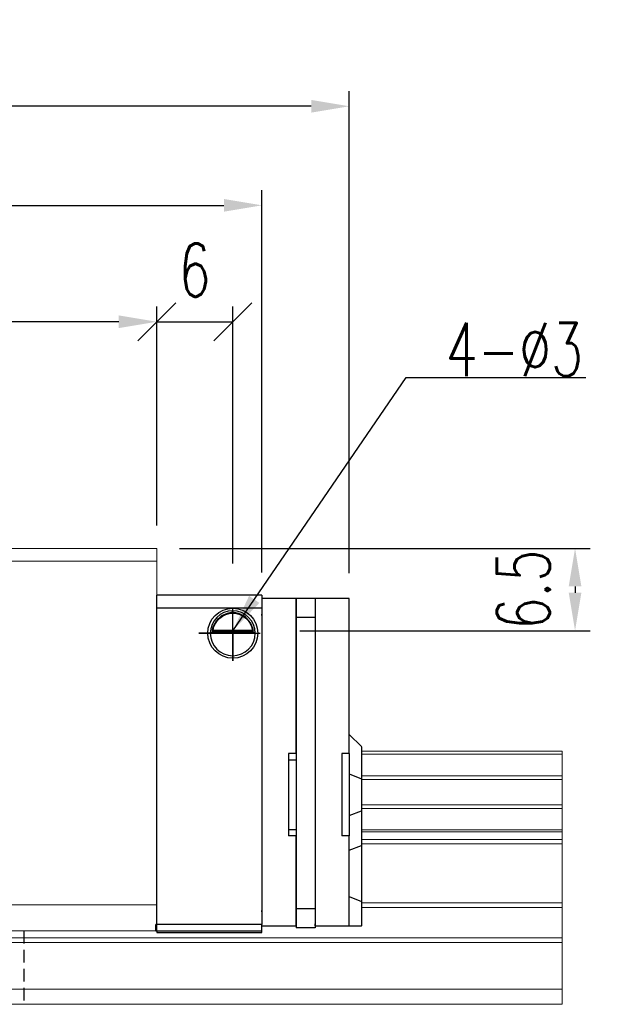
# Model space of a CAD drawing. Header units: millimetres. Extents: x 46 to 338, y 99 to 208.
# Tile 51 of 51: x 292 to 338, y 116 to 194. Entities that reach past the tile are written whole.
import ezdxf

# ---------------------------------------------------------------- set-up
doc = ezdxf.new("R2010")
doc.units = ezdxf.units.MM
doc.header["$PDSIZE"] = -1
doc.linetypes.add('DASHED', pattern=[0.75, 0.5, -0.25])
for name, color, linetype in [('2', 7, 'Continuous'), ('DIM', 4, 'Continuous'), ('HID', 2, 'DASHED'), ('OUT', 3, 'Continuous')]:
    doc.layers.add(name, color=color, linetype=linetype)
doc.styles.add('DIM-7', font='SIMPLEX.shx', dxfattribs={"width": 0.7, "bigfont": 'chineset.shx'})
doc.dimstyles.new('CNS', dxfattribs={"dimtxt": 3.5, "dimasz": 2.5, "dimexe": 1, "dimexo": 1.5, "dimgap": 0.09, "dimtad": 0, "dimdsep": 46, "dimtxsty": 'DIM-7', "dimcen": 0.09, "dimclrd": 1, "dimclre": 1, "dimclrt": 4, "dimadec": 0, "dimazin": 0, "dimtfac": 1, "dimtix": 1, "dimtmove": 2, "dimatfit": 3, "dimfxl": 1, "dimtvp": 0.971429, "dimtolj": 1, "dimarcsym": 0})

# ---------------------------------------------------------------- blocks, each defined once
blk = doc.blocks.new('*D8')
at = {"layer": 'DEFPOINTS', "color": 0}
for p in [(214.564, 169.743), (214.564, 151.845), (302.564, 151.845)]:
    blk.add_point(p, dxfattribs=at)
at = {"layer": 'DIM', "color": 7, "lineweight": -2}
for p, q in [((214.564, 153.645), (214.564, 170.943)), ((302.564, 153.645), (302.564, 170.943)), ((299.564, 169.743), (217.564, 169.743))]:
    blk.add_line(p, q, dxfattribs=at)
at = {"layer": 'DIM', "color": 7}
for points in [[(217.564, 170.243), (217.564, 169.243), (214.564, 169.743)], [(299.564, 170.243), (299.564, 169.243), (302.564, 169.743)]]:
    blk.add_solid(points, dxfattribs=at)
at = {"layer": 'DIM', "color": 7, "insert": (258.564, 173.823), "char_height": 4.2, "attachment_point": 5, "style": 'DIM-7'}
blk.add_mtext('\\A1;88', dxfattribs=at)
blk = doc.blocks.new('*D9')
at = {"layer": 'DEFPOINTS', "color": 0}
for p in [(199.364, 186.76), (199.364, 147.895), (317.764, 148.095)]:
    blk.add_point(p, dxfattribs=at)
at = {"layer": 'DIM', "color": 7, "lineweight": -2}
for p, q in [((199.364, 149.695), (199.364, 187.96)), ((317.764, 149.895), (317.764, 187.96)), ((314.764, 186.76), (202.364, 186.76))]:
    blk.add_line(p, q, dxfattribs=at)
at = {"layer": 'DIM', "color": 7}
for points in [[(202.364, 187.26), (202.364, 186.26), (199.364, 186.76)], [(314.764, 187.26), (314.764, 186.26), (317.764, 186.76)]]:
    blk.add_solid(points, dxfattribs=at)
at = {"layer": 'DIM', "color": 7, "insert": (258.564, 190.84), "char_height": 4.2, "attachment_point": 5, "style": 'DIM-7'}
blk.add_mtext('\\A1;118.4', dxfattribs=at)
blk = doc.blocks.new('_Oblique')
at = {"color": 0, "linetype": 'ByBlock', "lineweight": -2}
blk.add_line((-0.5, -0.5), (0.5, 0.5), dxfattribs=at)
blk = doc.blocks.new('*D10')
at = {"layer": 'DEFPOINTS', "color": 0}
for p in [(308.564, 169.743), (302.564, 151.845), (308.564, 148.845)]:
    blk.add_point(p, dxfattribs=at)
at = {"layer": 'DIM', "color": 7, "lineweight": -2}
for p, q in [((302.564, 153.645), (302.564, 170.943)), ((308.564, 150.645), (308.564, 170.943)), ((302.564, 169.743), (308.564, 169.743))]:
    blk.add_line(p, q, dxfattribs=at)
at = {"layer": 'DIM', "color": 7, "lineweight": -2, "xscale": 3, "yscale": 3, "zscale": 3, "rotation": 180}
blk.add_blockref('_Oblique', (302.564, 169.743), dxfattribs=at)
at = {"layer": 'DIM', "color": 7, "lineweight": -2, "xscale": 3, "yscale": 3, "zscale": 3}
blk.add_blockref('_Oblique', (308.564, 169.743), dxfattribs=at)
at = {"layer": 'DIM', "color": 7, "insert": (305.564, 173.823), "char_height": 4.2, "attachment_point": 5, "style": 'DIM-7'}
blk.add_mtext('\\A1;6', dxfattribs=at)
blk = doc.blocks.new('*D11')
at = {"layer": 'DEFPOINTS', "color": 0}
for p in [(302.564, 151.845), (312.064, 145.345), (335.58, 145.345)]:
    blk.add_point(p, dxfattribs=at)
at = {"layer": 'DIM', "color": 7, "lineweight": -2}
for p, q in [((304.364, 151.845), (336.78, 151.845)), ((335.58, 148.845), (335.58, 148.345)), ((313.864, 145.345), (336.78, 145.345))]:
    blk.add_line(p, q, dxfattribs=at)
at = {"layer": 'DIM', "color": 7}
for points in [[(335.08, 148.845), (336.08, 148.845), (335.58, 151.845)], [(335.08, 148.345), (336.08, 148.345), (335.58, 145.345)]]:
    blk.add_solid(points, dxfattribs=at)
at = {"layer": 'DIM', "color": 7, "insert": (331.5, 148.595), "char_height": 4.2, "attachment_point": 5, "rotation": 90, "style": 'DIM-7'}
blk.add_mtext('\\A1;6.5', dxfattribs=at)
blk = doc.blocks.new('*D25')
at = {"layer": 'DEFPOINTS', "color": 0}
for p in [(310.864, 178.936), (206.264, 148.145), (310.864, 148.145)]:
    blk.add_point(p, dxfattribs=at)
at = {"layer": 'DIM', "color": 7, "lineweight": -2}
for p, q in [((206.264, 149.945), (206.264, 180.136)), ((310.864, 149.945), (310.864, 180.136)), ((209.264, 178.936), (307.864, 178.936))]:
    blk.add_line(p, q, dxfattribs=at)
at = {"layer": 'DIM', "color": 7}
for points in [[(209.264, 179.436), (209.264, 178.436), (206.264, 178.936)], [(307.864, 179.436), (307.864, 178.436), (310.864, 178.936)]]:
    blk.add_solid(points, dxfattribs=at)
at = {"layer": 'DIM', "color": 7, "insert": (258.564, 183.016), "char_height": 4.2, "attachment_point": 5, "style": 'DIM-7'}
blk.add_mtext('\\A1;104.6', dxfattribs=at)

msp = doc.modelspace()

# ---------------------------------------------------------------- linework, layer by layer
at = {"layer": '2', "color": 0, "linetype": 'Continuous'}
for p, q in [((310.864, 148.145), (302.564, 148.145)), ((302.564, 122.145), (302.564, 148.145)), ((310.864, 148.145), (310.864, 147.145)), ((310.864, 147.895), (310.864, 147.748)), ((313.564, 147.895), (310.864, 147.895)), ((310.864, 147.845), (310.864, 146.645)), ((310.864, 147.748), (310.864, 146.541)), ((315.064, 147.895), (313.564, 147.895)), ((313.564, 147.895), (313.564, 146.395)), ((313.564, 147.748), (313.564, 147.895)), ((313.564, 146.541), (313.564, 147.748)), ((315.064, 147.895), (315.064, 147.748)), ((317.764, 147.895), (315.064, 147.895)), ((315.064, 147.895), (315.064, 146.395)), ((315.064, 147.748), (315.064, 146.541)), ((317.764, 147.748), (317.764, 147.895)), ((317.764, 146.541), (317.764, 147.748)), ((302.564, 147.145), (310.864, 147.145)), ((310.864, 147.145), (310.864, 122.145)), ((310.864, 146.541), (310.864, 146.645)), ((310.864, 146.541), (310.864, 146.188)), ((310.864, 146.188), (310.864, 123.602)), ((313.564, 146.188), (313.564, 146.541)), ((315.064, 146.395), (313.564, 146.395)), ((313.564, 146.395), (313.564, 123.395)), ((313.564, 135.644), (313.564, 146.188)), ((315.064, 146.541), (315.064, 146.188)), ((315.064, 146.395), (315.064, 123.395)), ((315.064, 146.188), (315.064, 123.602)), ((317.764, 146.188), (317.764, 146.541)), ((317.764, 135.644), (317.764, 146.188)), ((307.009, 145.395), (310.119, 145.395)), ((310.338, 145.195), (306.79, 145.195)), ((306.932, 145.328), (310.196, 145.328)), ((302.564, 143.245), (302.564, 143.495)), ((317.764, 137.145), (318.714, 136.195)), ((318.764, 136.145), (318.714, 136.195)), ((318.764, 133.64), (318.764, 136.145)), ((312.964, 135.644), (312.964, 129.144)), ((313.564, 135.644), (312.964, 135.644)), ((317.164, 135.644), (317.164, 129.144)), ((317.764, 135.644), (317.164, 135.644)), ((317.764, 135.644), (317.764, 129.144)), ((312.964, 135.144), (313.564, 135.144)), ((317.764, 134.034), (318.714, 133.66)), ((318.764, 133.64), (318.714, 133.66)), ((318.764, 131.148), (318.764, 133.64)), ((317.764, 130.754), (318.714, 131.128)), ((318.764, 131.148), (318.714, 131.128)), ((318.764, 128.413), (318.764, 131.148)), ((312.964, 129.644), (313.564, 129.644)), ((313.564, 129.144), (312.964, 129.144)), ((313.564, 123.602), (313.564, 129.144)), ((317.764, 129.144), (317.164, 129.144)), ((317.764, 123.602), (317.764, 129.144)), ((317.764, 128.02), (318.714, 128.394)), ((318.764, 128.413), (318.714, 128.394)), ((318.764, 123.935), (318.764, 128.413)), ((317.764, 124.349), (318.714, 123.955)), ((318.764, 123.935), (318.714, 123.955)), ((318.764, 122.045), (318.764, 123.935)), ((310.864, 123.602), (310.864, 123.248)), ((310.864, 123.145), (310.864, 123.249)), ((310.864, 123.248), (310.864, 122.191)), ((310.864, 123.145), (310.864, 122.145)), ((313.564, 123.248), (313.564, 123.602)), ((313.564, 123.395), (313.564, 121.895)), ((315.064, 123.395), (313.564, 123.395)), ((313.564, 122.191), (313.564, 123.248)), ((315.064, 123.602), (315.064, 123.248)), ((315.064, 123.395), (315.064, 121.895)), ((315.064, 123.248), (315.064, 122.191)), ((317.764, 123.248), (317.764, 123.602)), ((317.764, 122.191), (317.764, 123.248)), ((310.864, 122.145), (302.484, 122.145)), ((310.864, 122.045), (310.864, 122.191)), ((310.864, 121.645), (310.864, 122.145)), ((313.564, 122.045), (313.564, 122.191)), ((315.064, 122.045), (315.064, 122.191)), ((317.764, 122.045), (317.764, 122.191)), ((302.485, 121.645), (310.864, 121.645)), ((302.563, 121.509), (310.864, 121.509)), ((302.563, 121.509), (310.864, 121.509)), ((302.564, 121.645), (302.564, 121.509)), ((310.864, 122.045), (313.564, 122.045)), ((310.864, 121.509), (310.864, 121.645)), ((310.864, 121.509), (310.864, 121.645)), ((315.064, 121.895), (313.564, 121.895)), ((315.064, 122.045), (317.764, 122.045)), ((317.764, 122.045), (318.714, 122.045)), ((318.764, 122.045), (318.714, 122.045))]:
    msp.add_line(p, q, dxfattribs=at)
at = {"layer": '2', "color": 0, "linetype": 'Continuous', "extrusion": (0, 0, -1)}
for radius, start, end in [(1.975, 270, 90), (1.975, 90, 270), (1.575, 9.1332, 90), (1.575, 90, 170.8668)]:
    msp.add_arc((-308.564, 145.145), radius, start, end, dxfattribs=at)
at = {"layer": '2', "color": 0, "linetype": 'Continuous'}
for start, end in [(90, 270), (270, 90)]:
    msp.add_arc((308.564, 145.145), 1.775, start, end, dxfattribs=at)
for points, knots in [([(308.564, 146.776), (308.413, 146.776), (308.26, 146.752), (307.943, 146.656), (307.778, 146.572), (307.507, 146.374), (307.393, 146.263), (307.221, 146.044), (307.155, 145.937), (307.049, 145.723), (307.008, 145.613), (306.959, 145.447), (306.944, 145.384), (306.932, 145.328)], [0, 0, 0, 0, 0.183798, 0.183798, 0.410489, 0.410489, 0.600027, 0.600027, 0.749109, 0.749109, 0.899192, 0.899192, 1, 1, 1, 1]), ([(310.196, 145.328), (310.18, 145.403), (310.158, 145.493), (310.094, 145.683), (310.052, 145.784), (309.947, 145.98), (309.883, 146.077), (309.711, 146.288), (309.593, 146.398), (309.333, 146.579), (309.189, 146.652), (308.887, 146.749), (308.724, 146.776), (308.564, 146.776)], [0, 0, 0, 0, 0.137686, 0.137686, 0.275472, 0.275472, 0.412356, 0.412356, 0.606431, 0.606431, 0.804639, 0.804639, 1, 1, 1, 1])]:
    msp.add_open_spline(points, degree=3, knots=knots, dxfattribs=at)
for points in [[(307.009, 145.395), (306.984, 145.372), (306.958, 145.35), (306.932, 145.328)], [(310.196, 145.328), (310.17, 145.35), (310.145, 145.372), (310.119, 145.395)], [(302.485, 121.645), (302.485, 121.811), (302.485, 121.978), (302.484, 122.145)]]:
    msp.add_open_spline(points, degree=3, dxfattribs=at)
at = {"layer": 'DIM', "color": 0}
for p, q in [((308.564, 142.963), (308.564, 147.12)), ((308.564, 145.145), (305.89, 145.145)), ((305.89, 145.145), (310.737, 145.145)), ((308.564, 145.145), (308.564, 142.963))]:
    msp.add_line(p, q, dxfattribs=at)
at = {"layer": 'HID', "color": 0, "ltscale": 2}
msp.add_line((292.064, 121.645), (292.064, 115.845), dxfattribs=at)
at = {"layer": 'OUT', "color": 0, "linetype": 'Continuous', "lineweight": 15}
for p, q in [((302.564, 151.845), (214.564, 151.845)), ((302.564, 150.845), (302.564, 151.845)), ((302.564, 150.845), (214.564, 150.845)), ((302.564, 123.695), (302.564, 150.845)), ((334.564, 135.845), (318.764, 135.845)), ((334.564, 135.588), (318.764, 135.588)), ((334.564, 135.845), (334.564, 135.588)), ((334.564, 135.588), (334.564, 133.879)), ((334.564, 133.879), (318.764, 133.879)), ((334.564, 133.879), (334.564, 133.584)), ((334.564, 133.584), (318.764, 133.584)), ((334.564, 133.584), (334.564, 131.604)), ((334.564, 131.604), (318.764, 131.604)), ((334.564, 131.604), (334.564, 131.31)), ((334.564, 131.31), (318.764, 131.31)), ((334.564, 131.31), (334.564, 129.629)), ((334.564, 129.629), (318.764, 129.629)), ((334.564, 129.465), (318.764, 129.465)), ((334.564, 129.629), (334.564, 129.465)), ((334.564, 129.465), (334.564, 128.871)), ((334.564, 128.871), (318.764, 128.871)), ((334.564, 128.518), (318.764, 128.518)), ((334.564, 128.871), (334.564, 128.518)), ((334.564, 128.518), (334.564, 123.852)), ((302.564, 123.695), (214.564, 123.695)), ((302.564, 121.645), (302.564, 123.695)), ((334.564, 123.852), (318.764, 123.852)), ((334.564, 123.852), (334.564, 123.498)), ((334.564, 123.498), (318.764, 123.498)), ((334.564, 123.498), (334.564, 121.091)), ((302.564, 121.645), (214.564, 121.645)), ((314.564, 120.738), (188.636, 120.738)), ((334.564, 121.091), (188.691, 121.091)), ((334.564, 120.738), (314.564, 120.738)), ((334.564, 121.091), (334.564, 120.738)), ((334.564, 120.738), (334.564, 117.045)), ((334.564, 117.045), (187.514, 117.045)), ((334.564, 117.045), (334.564, 115.845)), ((314.564, 115.845), (148.564, 115.845)), ((334.564, 115.845), (314.564, 115.845))]:
    msp.add_line(p, q, dxfattribs=at)

# ---------------------------------------------------------------- texts
at = {"layer": 'DIM', "color": 0, "insert": (325.371, 165.446), "char_height": 4.2, "attachment_point": 7, "style": 'DIM-7'}
msp.add_mtext('\\A1;4-%%C3', dxfattribs=at)

# ---------------------------------------------------------------- dimensions: what is measured, and where the dimension line sits
at = {"layer": 'DIM', "color": 0}
for base, p1, p2, override, picture, middle in [((199.364, 186.76), (317.764, 148.095), (199.364, 147.895), {"dimscale": 1.2, "dimclrd": 7, "dimclre": 7, "dimclrt": 7}, '*D9', (258.564, 190.84)), ((310.864, 178.936), (206.264, 148.145), (310.864, 148.145), {"dimscale": 1.2, "dimclrd": 7, "dimclre": 7, "dimclrt": 7}, '*D25', (258.564, 183.016)), ((214.564, 169.743), (302.564, 151.845), (214.564, 151.845), {"dimscale": 1.2, "dimclrd": 7, "dimclre": 7, "dimclrt": 7}, '*D8', (258.564, 173.823)), ((308.564, 169.743), (302.564, 151.845), (308.564, 148.845), {"dimscale": 1.2, "dimblk1": 'Oblique', "dimblk2": 'Oblique', "dimsah": 1, "dimclrd": 7, "dimclre": 7, "dimclrt": 7, "dimtmove": 0}, '*D10', (305.564, 173.823))]:
    dim = msp.add_linear_dim(base=base, p1=p1, p2=p2, dimstyle='CNS', override=override, dxfattribs=at)
    dim.commit()
    dim.dimension.update_dxf_attribs({"geometry": picture, "text_midpoint": middle})
dim = msp.add_linear_dim(base=(335.58, 145.345), p1=(302.564, 151.845), p2=(312.064, 145.345), angle=90, dimstyle='CNS', override={"dimscale": 1.2, "dimclrd": 7, "dimclre": 7, "dimclrt": 7}, dxfattribs=at)
dim.commit()
dim.dimension.update_dxf_attribs({"geometry": '*D11', "text_midpoint": (331.5, 148.595)})

# ---------------------------------------------------------------- leaders
at = {"layer": 'DIM', "color": 0, "annotation_type": 0, "has_hookline": 1, "hookline_direction": 0, "text_width": 11.06}
msp.add_leader([(308.564, 145.345), (322.263, 165.338), (325.263, 165.338)], dimstyle='CNS', override={"dimscale": 1.2, "dimgap": 0.09, "dimtad": 1, "dimclrd": 7, "dimclre": 4}, dxfattribs=at)

doc.saveas('drawing.dxf')
